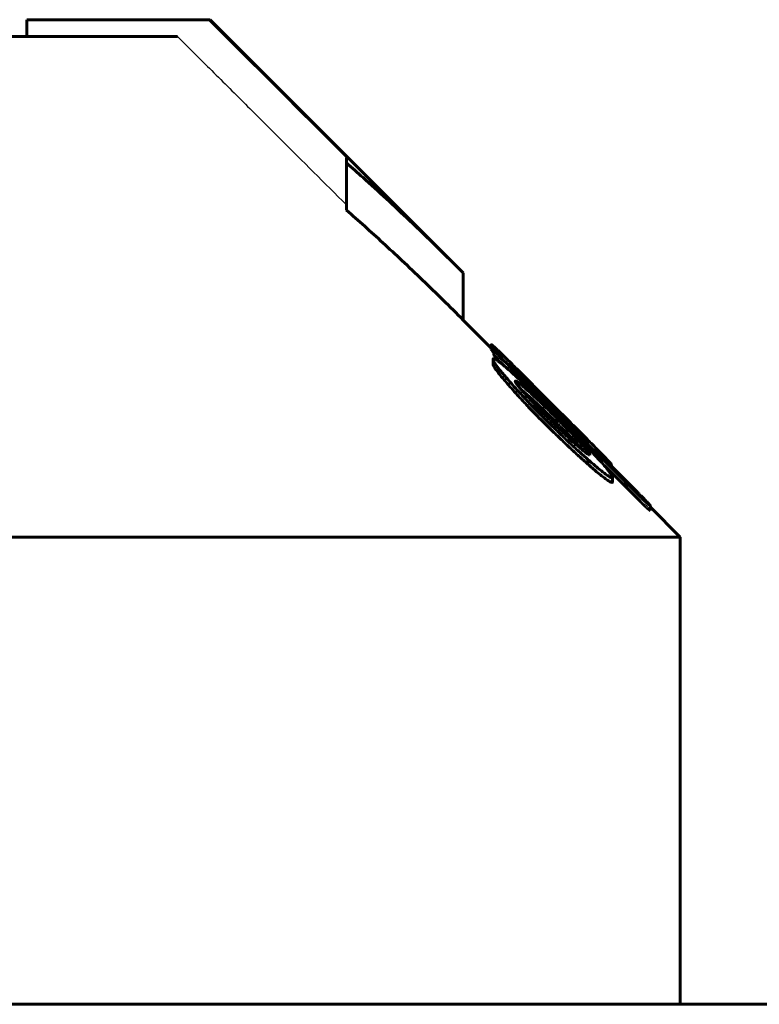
# Model space of a CAD drawing. Header units: millimetres. Extents: x -361 to 731, y -180 to 180.
# Tile 6 of 14: x 20 to 42, y 148 to 178. Entities that reach past the tile are written whole.
import ezdxf

# ---------------------------------------------------------------- set-up
doc = ezdxf.new("R2010")
doc.units = ezdxf.units.MM
doc.linetypes.add('K5LT-1', pattern=[0])
doc.linetypes.add('K5LT_BASIC', pattern=[0])
doc.layers.add('Системный слой (1)', color=7, linetype='Continuous', true_color=0x6c6c6c)

# ---------------------------------------------------------------- blocks, each defined once
blk = doc.blocks.new('U3')
at = {"layer": 'Системный слой (1)', "color": 150, "linetype": 'K5LT_BASIC', "lineweight": 60, "true_color": 0x0080ff}
for p, q in [((34.337, 167.663), (33.5, 168.5)), ((40, 162), (39.105, 162.895))]:
    blk.add_line(p, q, dxfattribs=at)
blk = doc.blocks.new('U9')
at = {"layer": 'Системный слой (1)', "color": 150, "linetype": 'K5LT_BASIC', "lineweight": 60, "true_color": 0x0080ff}
for p, q in [((34.681, 167.171), (34.721, 167.131)), ((37.725, 164.141), (38.798, 163.071))]:
    blk.add_line(p, q, dxfattribs=at)
blk = doc.blocks.new('U12')
at = {"layer": 'Системный слой (1)', "color": 150, "linetype": 'K5LT_BASIC', "lineweight": 60, "true_color": 0x0080ff}
for p, q in [((36.776, 164.928), (36.605, 165.108)), ((36.942, 164.752), (36.776, 164.928)), ((37.097, 164.583), (36.942, 164.752))]:
    blk.add_line(p, q, dxfattribs=at)
blk = doc.blocks.new('U20')
at = {"layer": 'Системный слой (1)', "color": 150, "linetype": 'K5LT_BASIC', "lineweight": 60, "true_color": 0x0080ff}
for p, q in [((35.57, 166.121), (35.241, 166.412)), ((35.932, 165.779), (35.57, 166.121)), ((36.298, 165.419), (35.932, 165.779))]:
    blk.add_line(p, q, dxfattribs=at)
blk = doc.blocks.new('U21')
at = {"layer": 'Системный слой (1)', "color": 150, "linetype": 'K5LT_BASIC', "lineweight": 60, "true_color": 0x0080ff}
for p, q in [((37.935, 164.164), (37.937, 164.16)), ((37.937, 164.16), (37.938, 164.158)), ((37.938, 164.158), (37.938, 164.156))]:
    blk.add_line(p, q, dxfattribs=at)
blk = doc.blocks.new('U24')
at = {"layer": 'Системный слой (1)', "color": 150, "linetype": 'K5LT_BASIC', "lineweight": 60, "true_color": 0x0080ff}
for p, q in [((34.337, 167.621), (34.345, 167.605)), ((34.345, 167.605), (34.371, 167.572)), ((34.371, 167.572), (34.412, 167.524))]:
    blk.add_line(p, q, dxfattribs=at)

msp = doc.modelspace()

# ---------------------------------------------------------------- linework, layer by layer
at = {"layer": 'Системный слой (1)', "color": 150, "linetype": 'K5LT_BASIC', "lineweight": 60, "true_color": 0x0080ff}
for p, q in [((25.855, 177.5), (20.425, 177.5)), ((20.425, 177), (20.425, 177.5)), ((25.855, 177.5), (25.914, 177.5)), ((33.5, 169.914), (25.914, 177.5)), ((1.75, 177), (24.939, 177)), ((30, 173.211), (30, 173.363)), ((30, 171.797), (30, 173.211)), ((33.5, 168.5), (33.5, 169.914)), ((34.337, 167.621), (34.337, 167.763)), ((34.412, 167.6), (34.412, 167.612)), ((34.412, 167.459), (34.412, 167.6)), ((34.391, 167.184), (34.391, 167.326)), ((34.681, 167.366), (34.681, 167.367)), ((34.555, 166.913), (34.555, 167.055)), ((34.937, 167.151), (34.937, 167.175)), ((35.128, 166.548), (35.128, 166.643)), ((35.776, 166.365), (36.066, 166.075)), ((36.052, 166), (35.909, 166.143)), ((36.066, 166.075), (36.335, 165.805)), ((36.25, 165.804), (36.25, 165.881)), ((36.209, 165.725), (36.298, 165.639)), ((36.298, 165.419), (36.298, 165.561)), ((36.605, 165.108), (36.605, 165.249)), ((37.185, 164.919), (37.185, 164.916)), ((37.232, 164.179), (37.232, 164.321)), ((37.287, 164.48), (37.287, 164.455)), ((37.809, 164.248), (37.897, 164.16)), ((37.897, 164.16), (38.583, 163.476)), ((37.935, 164.173), (37.935, 164.17)), ((37.935, 164.123), (37.935, 164.17)), ((37.938, 164.119), (37.938, 164.156)), ((37.969, 163.651), (37.969, 163.792)), ((39.105, 162.933), (39.105, 162.932)), ((39.105, 162.791), (39.105, 162.932)), ((-40, 162), (40, 162)), ((40, 148), (40, 162)), ((323.9, 148), (-323.9, 148))]:
    msp.add_line(p, q, dxfattribs=at)
at = {"layer": 'Системный слой (1)', "color": 7, "linetype": 'K5LT-1'}
for points, knots in [([(30, 173.363), (28.833, 174.528), (27.452, 175.907), (26.07, 177.286), (25.855, 177.5)], [0, 0, 0, 0, 1.650023, 1.954023, 1.954023, 1.954023, 1.954023]), ([(24.939, 177), (25.258, 176.681), (25.937, 176.004), (26.967, 174.976), (28.334, 173.612), (29.343, 172.605), (30, 171.949)], [0, 0, 0, 0, 1.276408, 2.707342, 4.113524, 6.73638, 6.73638, 6.73638, 6.73638])]:
    msp.add_open_spline(points, degree=3, knots=knots, dxfattribs=at)
at = {"layer": 'Системный слой (1)', "color": 150, "linetype": 'K5LT_BASIC', "lineweight": 60, "true_color": 0x0080ff}
for points, knots in [([(33.5, 169.914), (32.968, 170.446), (31.976, 171.415), (30.802, 172.5), (30.166, 173.065), (30, 173.211)], [0, 0, 0, 0, 2.785493, 5.164573, 6, 6, 6, 6]), ([(30, 171.797), (30.366, 171.475), (30.921, 170.976), (31.678, 170.272), (32.484, 169.505), (33.096, 168.904), (33.5, 168.5)], [0, 0, 0, 0, 2.151751, 3.2806, 4.526654, 7, 7, 7, 7]), ([(34.879, 167.257), (34.788, 167.347), (34.681, 167.452), (34.545, 167.582), (34.464, 167.659), (34.397, 167.72), (34.361, 167.75), (34.341, 167.765), (34.337, 167.765), (34.337, 167.763)], [0, 0, 0, 0, 3.323137, 4.054228, 5.836909, 7.201659, 8.167334, 9.009074, 10, 10, 10, 10]), ([(34.337, 167.763), (34.337, 167.76), (34.341, 167.753), (34.358, 167.729), (34.389, 167.691), (34.447, 167.624), (34.543, 167.517), (34.626, 167.427), (34.681, 167.367)], [0, 0, 0, 0, 1.268083, 1.846967, 3.129028, 4.783434, 6.323459, 9, 9, 9, 9]), ([(34.681, 167.366), (34.65, 167.397), (34.611, 167.436), (34.569, 167.476), (34.55, 167.494), (34.529, 167.515), (34.503, 167.538), (34.477, 167.562), (34.454, 167.581), (34.43, 167.601), (34.418, 167.609), (34.412, 167.612)], [0, 0, 0, 0, 3.166019, 3.76531, 4.307328, 5.112398, 6.110828, 7.270967, 8.489876, 9.607573, 12, 12, 12, 12]), ([(34.412, 167.6), (34.434, 167.576), (34.476, 167.528), (34.541, 167.458), (34.608, 167.387), (34.655, 167.339), (34.681, 167.313)], [0, 0, 0, 0, 2.149024, 3.89806, 5.313071, 7, 7, 7, 7]), ([(35.759, 166.169), (35.679, 166.247), (35.523, 166.396), (35.3, 166.608), (35.104, 166.79), (34.928, 166.951), (34.79, 167.073), (34.675, 167.171), (34.587, 167.242), (34.511, 167.297), (34.457, 167.331), (34.409, 167.351), (34.393, 167.343), (34.391, 167.328), (34.391, 167.326)], [0, 0, 0, 0, 2.001883, 3.835557, 5.508742, 6.953374, 8.455085, 9.301084, 10.406075, 11.35307, 12.243666, 13.119069, 14.711962, 15, 15, 15, 15]), ([(34.391, 167.326), (34.391, 167.314), (34.403, 167.282), (34.454, 167.193), (34.512, 167.112), (34.555, 167.055)], [0, 0, 0, 0, 1.831548, 3.285055, 6, 6, 6, 6]), ([(34.412, 167.459), (34.434, 167.434), (34.476, 167.387), (34.541, 167.316), (34.608, 167.246), (34.655, 167.197), (34.681, 167.171)], [0, 0, 0, 0, 2.149024, 3.89806, 5.313071, 7, 7, 7, 7]), ([(34.391, 167.184), (34.391, 167.172), (34.403, 167.14), (34.454, 167.052), (34.512, 166.97), (34.555, 166.913)], [0, 0, 0, 0, 1.831548, 3.285055, 6, 6, 6, 6]), ([(34.555, 167.055), (34.625, 166.968), (34.747, 166.82), (34.94, 166.597), (35.143, 166.371), (35.339, 166.16), (35.526, 165.963), (35.758, 165.724), (35.955, 165.527), (36.1, 165.385)], [0, 0, 0, 0, 1.843537, 2.97405, 4.174793, 5.917118, 6.640563, 7.549314, 10, 10, 10, 10]), ([(35.776, 166.365), (35.67, 166.47), (35.49, 166.65), (35.218, 166.922), (35.024, 167.114), (34.906, 167.23), (34.879, 167.257)], [0, 0, 0, 0, 2.418259, 4.127674, 6.330572, 7, 7, 7, 7]), ([(34.937, 167.175), (34.933, 167.178), (34.927, 167.182), (34.919, 167.188), (34.912, 167.193), (34.908, 167.196), (34.905, 167.197), (34.903, 167.198), (34.903, 167.198), (34.903, 167.197)], [0, 0, 0, 0, 2.512746, 4.31796, 6.316921, 7.775851, 8.785342, 9.49352, 10, 10, 10, 10]), ([(35.909, 166.143), (35.825, 166.228), (35.713, 166.341), (35.543, 166.514), (35.424, 166.635), (35.285, 166.778), (35.196, 166.871), (35.11, 166.962), (35.06, 167.014), (35.015, 167.063), (34.978, 167.104), (34.943, 167.144), (34.917, 167.175), (34.905, 167.191), (34.903, 167.196), (34.903, 167.197)], [0, 0, 0, 0, 3.196409, 4.187222, 6.481063, 7.786078, 9.721255, 10.161646, 11.621403, 12.038968, 12.563355, 13.767353, 14.539504, 15.308738, 16, 16, 16, 16]), ([(36.25, 165.881), (36.152, 165.979), (36.022, 166.109), (35.803, 166.328), (35.656, 166.474), (35.459, 166.669), (35.339, 166.788), (35.197, 166.927), (35.088, 167.033), (34.992, 167.125), (34.947, 167.166), (34.937, 167.175)], [0, 0, 0, 0, 2.505323, 3.304172, 5.573791, 6.266122, 8.401698, 8.744245, 10.185018, 11.540199, 12, 12, 12, 12]), ([(34.555, 166.913), (34.625, 166.827), (34.747, 166.679), (34.94, 166.456), (35.143, 166.229), (35.339, 166.018), (35.526, 165.822), (35.758, 165.583), (35.955, 165.386), (36.1, 165.244)], [0, 0, 0, 0, 1.843537, 2.97405, 4.174793, 5.917118, 6.640563, 7.549314, 10, 10, 10, 10]), ([(35.128, 166.643), (35.111, 166.653), (35.091, 166.665), (35.07, 166.673), (35.059, 166.674), (35.056, 166.669), (35.056, 166.666)], [0, 0, 0, 0, 2.938772, 3.851431, 5.51168, 7, 7, 7, 7]), ([(35.759, 165.853), (35.689, 165.925), (35.558, 166.063), (35.415, 166.217), (35.307, 166.337), (35.249, 166.402), (35.184, 166.478), (35.147, 166.524), (35.113, 166.567), (35.09, 166.599), (35.067, 166.634), (35.057, 166.656), (35.056, 166.664), (35.056, 166.666)], [0, 0, 0, 0, 3.140996, 5.93946, 6.749985, 8.565321, 9.000165, 10.510641, 10.961022, 11.557246, 12.572518, 13.638732, 14, 14, 14, 14]), ([(36.298, 165.561), (36.196, 165.662), (36.022, 165.833), (35.816, 166.032), (35.689, 166.152), (35.603, 166.232), (35.483, 166.343), (35.349, 166.463), (35.218, 166.573), (35.155, 166.622), (35.128, 166.643)], [0, 0, 0, 0, 2.708909, 4.564525, 5.429396, 6.103885, 6.86024, 8.714311, 9.931882, 11, 11, 11, 11]), ([(36.192, 165.745), (36.188, 165.749), (36.167, 165.769), (36.089, 165.846), (35.949, 165.983), (35.825, 166.105), (35.759, 166.169)], [0, 0, 0, 0, 0.21011, 0.989382, 3.804876, 7, 7, 7, 7]), ([(35.759, 165.853), (35.811, 165.798), (35.923, 165.683), (36.039, 165.568), (36.1, 165.508)], [0, 0, 0, 0, 2.369705, 5, 5, 5, 5]), ([(36.052, 166), (36.126, 165.927), (36.262, 165.792), (36.497, 165.56), (36.658, 165.404), (36.755, 165.31)], [0, 0, 0, 0, 1.871198, 3.445413, 6, 6, 6, 6]), ([(37.185, 164.919), (37.185, 164.921), (37.18, 164.929), (37.159, 164.954), (37.126, 164.99), (37.083, 165.036), (37.032, 165.089), (36.983, 165.14), (36.909, 165.216), (36.825, 165.301), (36.699, 165.429), (36.54, 165.59), (36.376, 165.755), (36.276, 165.855), (36.25, 165.881)], [0, 0, 0, 0, 1.056316, 1.900876, 2.671768, 3.804689, 4.528098, 5.308655, 6.155829, 7.809063, 8.797381, 11.205203, 13.999692, 15, 15, 15, 15]), ([(37.539, 164.595), (37.432, 164.704), (37.252, 164.886), (37.019, 165.121), (36.835, 165.306), (36.67, 165.471), (36.497, 165.643), (36.389, 165.751), (36.335, 165.805)], [0, 0, 0, 0, 2.602905, 4.261046, 5.304934, 6.703508, 7.852297, 9, 9, 9, 9]), ([(36.1, 165.508), (36.187, 165.423), (36.303, 165.309), (36.483, 165.135), (36.612, 165.013), (36.773, 164.864), (36.888, 164.761), (37.005, 164.659), (37.084, 164.593), (37.157, 164.536), (37.204, 164.502), (37.251, 164.472), (37.275, 164.459), (37.287, 164.455)], [0, 0, 0, 0, 2.723199, 3.570208, 5.547379, 6.68944, 8.580364, 9.192294, 10.6197, 11.40772, 12.16309, 12.864209, 14, 14, 14, 14]), ([(36.209, 165.725), (36.209, 165.726), (36.209, 165.727), (36.206, 165.73), (36.203, 165.733), (36.198, 165.738), (36.195, 165.742), (36.192, 165.745)], [0, 0, 0, 0, 2.215334, 3.091397, 4.634629, 5.534352, 8, 8, 8, 8]), ([(37.648, 164.229), (37.508, 164.383), (37.285, 164.625), (36.836, 165.097), (36.525, 165.413), (36.298, 165.639)], [0, 0, 0, 0, 2.148052, 3.219622, 6, 6, 6, 6]), ([(36.605, 165.249), (36.556, 165.299), (36.489, 165.367), (36.402, 165.454), (36.353, 165.504), (36.318, 165.54), (36.303, 165.556), (36.298, 165.561)], [0, 0, 0, 0, 3.796103, 5.240704, 6.761289, 7.604899, 8, 8, 8, 8]), ([(36.1, 165.385), (36.198, 165.289), (36.392, 165.1), (36.681, 164.824), (36.963, 164.563), (37.144, 164.399), (37.232, 164.321)], [0, 0, 0, 0, 1.812072, 3.593272, 5.310134, 7, 7, 7, 7]), ([(36.1, 165.244), (36.198, 165.148), (36.392, 164.958), (36.681, 164.683), (36.963, 164.421), (37.144, 164.258), (37.232, 164.179)], [0, 0, 0, 0, 1.812072, 3.593272, 5.310134, 7, 7, 7, 7]), ([(36.605, 165.108), (36.556, 165.157), (36.489, 165.225), (36.402, 165.313), (36.353, 165.362), (36.318, 165.398), (36.303, 165.414), (36.298, 165.419)], [0, 0, 0, 0, 3.796103, 5.240704, 6.761289, 7.604899, 8, 8, 8, 8]), ([(37.287, 164.48), (37.287, 164.484), (37.283, 164.494), (37.269, 164.518), (37.247, 164.548), (37.22, 164.582), (37.184, 164.625), (37.137, 164.679), (37.065, 164.76), (36.97, 164.864), (36.851, 164.991), (36.729, 165.12), (36.644, 165.208), (36.605, 165.249)], [0, 0, 0, 0, 0.808228, 1.634991, 2.32156, 3.104804, 3.863879, 4.856624, 6.067678, 7.999807, 9.935399, 12.115742, 14, 14, 14, 14]), ([(36.755, 165.31), (36.801, 165.266), (36.887, 165.184), (36.983, 165.094), (37.054, 165.028), (37.102, 164.984), (37.143, 164.947), (37.167, 164.926), (37.181, 164.916), (37.185, 164.915), (37.185, 164.916)], [0, 0, 0, 0, 2.617548, 4.950478, 5.810805, 7.301114, 8.438453, 9.332207, 10.13673, 11, 11, 11, 11]), ([(37.232, 164.321), (37.322, 164.244), (37.465, 164.122), (37.615, 164), (37.726, 163.914), (37.796, 163.863), (37.861, 163.819), (37.902, 163.795), (37.938, 163.779), (37.963, 163.775), (37.969, 163.784), (37.969, 163.792)], [0, 0, 0, 0, 2.923285, 4.715447, 5.443341, 7.234791, 7.761387, 8.813304, 9.737061, 10.71095, 12, 12, 12, 12]), ([(37.935, 164.173), (37.935, 164.175), (37.921, 164.194), (37.878, 164.243), (37.831, 164.293), (37.785, 164.342), (37.691, 164.44), (37.603, 164.53), (37.539, 164.595)], [0, 0, 0, 0, 1.602993, 3.296068, 3.873216, 4.883372, 6.0999, 9, 9, 9, 9]), ([(37.809, 164.248), (37.809, 164.248), (37.808, 164.248), (37.807, 164.25), (37.805, 164.252), (37.802, 164.255), (37.797, 164.26), (37.788, 164.269), (37.775, 164.282), (37.733, 164.324), (37.696, 164.361), (37.666, 164.392)], [0, 0, 0, 0, 0.151054, 0.259161, 0.475123, 0.683158, 1.049633, 1.719723, 2.90153, 4.421622, 12, 12, 12, 12]), ([(37.666, 164.392), (37.698, 164.362), (37.747, 164.318), (37.814, 164.259), (37.858, 164.221), (37.889, 164.197), (37.908, 164.182), (37.929, 164.168), (37.935, 164.167), (37.935, 164.17)], [0, 0, 0, 0, 1.939633, 3.083508, 4.848223, 5.908439, 6.694048, 7.636489, 10, 10, 10, 10]), ([(37.232, 164.179), (37.322, 164.102), (37.465, 163.981), (37.615, 163.859), (37.726, 163.773), (37.796, 163.721), (37.861, 163.678), (37.902, 163.653), (37.938, 163.637), (37.963, 163.634), (37.969, 163.642), (37.969, 163.651)], [0, 0, 0, 0, 2.923285, 4.715447, 5.443341, 7.234791, 7.761387, 8.813304, 9.737061, 10.71095, 12, 12, 12, 12]), ([(37.969, 163.792), (37.969, 163.8), (37.965, 163.817), (37.946, 163.854), (37.919, 163.895), (37.883, 163.946), (37.843, 163.998), (37.77, 164.088), (37.701, 164.169), (37.648, 164.229)], [0, 0, 0, 0, 1.510628, 2.502883, 3.928572, 4.910374, 5.996699, 7.175337, 10, 10, 10, 10]), ([(39.05, 162.999), (39.034, 163.017), (39.001, 163.053), (38.941, 163.115), (38.869, 163.189), (38.787, 163.271), (38.689, 163.37), (38.623, 163.436), (38.583, 163.476)], [0, 0, 0, 0, 1.34995, 2.281421, 3.617318, 5.469953, 6.785782, 9, 9, 9, 9]), ([(38.798, 163.213), (38.83, 163.181), (38.875, 163.136), (38.927, 163.086), (38.959, 163.056), (38.991, 163.027), (39.023, 162.998), (39.052, 162.973), (39.081, 162.949), (39.097, 162.937), (39.105, 162.932)], [0, 0, 0, 0, 2.625993, 3.611412, 4.368625, 5.376753, 6.546526, 7.778856, 8.924314, 11, 11, 11, 11]), ([(38.798, 163.071), (38.83, 163.039), (38.875, 162.995), (38.927, 162.945), (38.959, 162.915), (38.991, 162.886), (39.023, 162.856), (39.052, 162.832), (39.081, 162.807), (39.097, 162.796), (39.105, 162.791)], [0, 0, 0, 0, 2.625993, 3.611412, 4.368625, 5.376753, 6.546526, 7.778856, 8.924314, 11, 11, 11, 11]), ([(39.105, 162.933), (39.105, 162.934), (39.104, 162.935), (39.1, 162.94), (39.095, 162.947), (39.084, 162.96), (39.069, 162.978), (39.055, 162.993), (39.05, 162.999)], [0, 0, 0, 0, 0.659941, 1.593255, 2.707914, 3.739806, 6.984148, 9, 9, 9, 9])]:
    msp.add_open_spline(points, degree=3, knots=knots, dxfattribs=at)
msp.add_open_spline([(38.798, 163.213), (37.426, 164.58), (36.054, 165.946), (34.681, 167.313)], degree=3, dxfattribs=at)

# ---------------------------------------------------------------- block references
at = {"layer": 'Системный слой (1)'}
for name in ['U3', 'U24', 'U9', 'U20', 'U12', 'U21']:
    msp.add_blockref(name, (0, 0), dxfattribs=at)

doc.saveas('drawing.dxf')
